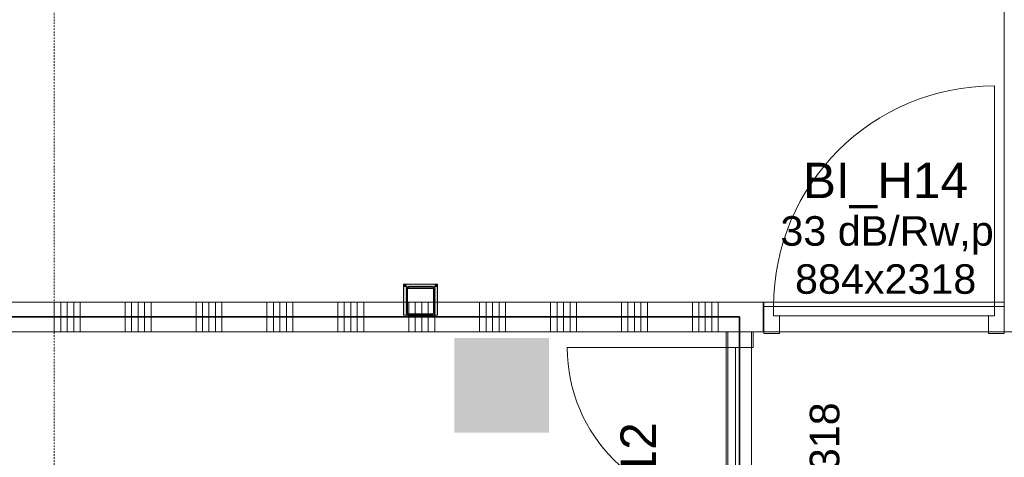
# Model space of a CAD drawing. Extents: x 0 to 92550, y 0 to 59400.
# Tile 44 of 94: x 20593 to 24759, y 39418 to 41271. Entities that reach past the tile are written whole.
import ezdxf
from ezdxf.xclip import XClip

# ---------------------------------------------------------------- set-up
doc = ezdxf.new("R2010")
doc.units = 0
doc.header["$MEASUREMENT"] = 0
doc.header["$XCLIPFRAME"] = 0
doc.linetypes.add('Streep-punt fijn', pattern=[1251.000023, 626.000023, -312.5, 0, -312.5])
doc.linetypes.add('Streeplijn grof', pattern=[937.5, 625, -312.5])
for name, color, linetype in [('ZZ 22 Binnenwand metal stud', 7, 'Continuous'), ('ZZ 28 HDC staalconstructies', 7, 'Continuous'), ('ZZ 34 Balustrades', 7, 'Continuous'), ('ZZ 42 Aftimmerwerk algemeen', 7, 'Continuous'), ('ZZ 43 Vloerafwerking algemeen', 7, 'Continuous'), ('ZZ A Stramien', 7, 'Continuous'), ('ZZ B Bouwbesluitlijnen', 7, 'Continuous'), ('ZZ Info_tekst Bouwbesluit', 7, 'Continuous'), ('ZZ Zone Gebruiksruimten', 7, 'Continuous')]:
    doc.layers.add(name, color=color, linetype=linetype)
doc.styles.add('GENERATED_STYLE_2', font='arial.ttf')

# ---------------------------------------------------------------- blocks, each defined once
blk = doc.blocks.new('*X74')
at = {"layer": 'ZZ 22 Binnenwand metal stud', "color": 7, "linetype": 'Continuous', "lineweight": 5, "ltscale": 0.01}
for p, q in [((23738.9, 40075), (23738.9, 40024)), ((23738.9, 40024), (23738.9, 39950))]:
    blk.add_line(p, q, dxfattribs=at)
blk = doc.blocks.new('*X124')
at = {"layer": 'ZZ 22 Binnenwand metal stud', "color": 7, "linetype": 'Continuous', "lineweight": 5, "ltscale": 0.01}
for p, q in [((19893.7, 40075), (19893.7, 40024)), ((19921.2, 40075), (19921.2, 40024)), ((19948.6, 40075), (19948.6, 40024)), ((20138.9, 40075), (20138.9, 40024)), ((20166.3, 40075), (20166.3, 40024)), ((20193.7, 40075), (20193.7, 40024)), ((20221.2, 40075), (20221.2, 40024)), ((20248.6, 40075), (20248.6, 40024)), ((20438.9, 40075), (20438.9, 40024)), ((20466.3, 40075), (20466.3, 40024)), ((20493.7, 40075), (20493.7, 40024)), ((20521.2, 40075), (20521.2, 40024)), ((20548.6, 40075), (20548.6, 40024)), ((20738.9, 40075), (20738.9, 40024)), ((20766.3, 40075), (20766.3, 40024)), ((20793.7, 40075), (20793.7, 40024)), ((20821.2, 40075), (20821.2, 40024)), ((20848.6, 40075), (20848.6, 40024)), ((21038.9, 40075), (21038.9, 40024)), ((21066.3, 40075), (21066.3, 40024)), ((21093.7, 40075), (21093.7, 40024)), ((21121.2, 40075), (21121.2, 40024)), ((21148.6, 40075), (21148.6, 40024)), ((21338.9, 40075), (21338.9, 40024)), ((21366.3, 40075), (21366.3, 40024)), ((21393.7, 40075), (21393.7, 40024)), ((21421.2, 40075), (21421.2, 40024)), ((21448.6, 40075), (21448.6, 40024)), ((21638.9, 40075), (21638.9, 40024)), ((21666.3, 40075), (21666.3, 40024)), ((21693.7, 40075), (21693.7, 40024)), ((21721.2, 40075), (21721.2, 40024)), ((21748.6, 40075), (21748.6, 40024)), ((21938.9, 40075), (21938.9, 40024)), ((21966.3, 40075), (21966.3, 40024)), ((21993.7, 40075), (21993.7, 40024)), ((22021.2, 40075), (22021.2, 40024)), ((22048.6, 40075), (22048.6, 40024)), ((22238.9, 40075), (22238.9, 40024)), ((22266.3, 40075), (22266.3, 40024)), ((22293.7, 40075), (22293.7, 40024)), ((22321.2, 40075), (22321.2, 40024)), ((22348.6, 40075), (22348.6, 40024)), ((22538.9, 40075), (22538.9, 40024)), ((22566.3, 40075), (22566.3, 40024)), ((22593.7, 40075), (22593.7, 40024)), ((22621.2, 40075), (22621.2, 40024)), ((22648.6, 40075), (22648.6, 40024)), ((22838.9, 40075), (22838.9, 40024)), ((22866.3, 40075), (22866.3, 40024)), ((22893.7, 40075), (22893.7, 40024)), ((22921.2, 40075), (22921.2, 40024)), ((22948.6, 40075), (22948.6, 40024)), ((23138.9, 40075), (23138.9, 40024)), ((23166.3, 40075), (23166.3, 40024)), ((23193.7, 40075), (23193.7, 40024)), ((23221.2, 40075), (23221.2, 40024)), ((23248.6, 40075), (23248.6, 40024)), ((23438.9, 40075), (23438.9, 40024)), ((23466.3, 40075), (23466.3, 40024)), ((23493.7, 40075), (23493.7, 40024)), ((23521.2, 40075), (23521.2, 40024)), ((23548.6, 40075), (23548.6, 40024)), ((19893.7, 40024), (19893.7, 39950)), ((19921.2, 40024), (19921.2, 39950)), ((19948.6, 40024), (19948.6, 39950)), ((20138.9, 40024), (20138.9, 39950)), ((20166.3, 40024), (20166.3, 39950)), ((20193.7, 40024), (20193.7, 39950)), ((20221.2, 40024), (20221.2, 39950)), ((20248.6, 40024), (20248.6, 39950)), ((20438.9, 40024), (20438.9, 39950)), ((20466.3, 40024), (20466.3, 39950)), ((20493.7, 40024), (20493.7, 39950)), ((20521.2, 40024), (20521.2, 39950)), ((20548.6, 40024), (20548.6, 39950)), ((20738.9, 40024), (20738.9, 39950)), ((20766.3, 40024), (20766.3, 39950)), ((20793.7, 40024), (20793.7, 39950)), ((20821.2, 40024), (20821.2, 39950)), ((20848.6, 40024), (20848.6, 39950)), ((21038.9, 40024), (21038.9, 39950)), ((21066.3, 40024), (21066.3, 39950)), ((21093.7, 40024), (21093.7, 39950)), ((21121.2, 40024), (21121.2, 39950)), ((21148.6, 40024), (21148.6, 39950)), ((21338.9, 40024), (21338.9, 39950)), ((21366.3, 40024), (21366.3, 39950)), ((21393.7, 40024), (21393.7, 39950)), ((21421.2, 40024), (21421.2, 39950)), ((21448.6, 40024), (21448.6, 39950)), ((21638.9, 40024), (21638.9, 39950)), ((21666.3, 40024), (21666.3, 39950)), ((21693.7, 40024), (21693.7, 39950)), ((21721.2, 40024), (21721.2, 39950)), ((21748.6, 40024), (21748.6, 39950)), ((21938.9, 40024), (21938.9, 39950)), ((21966.3, 40024), (21966.3, 39950)), ((21993.7, 40024), (21993.7, 39950)), ((22021.2, 40024), (22021.2, 39950)), ((22048.6, 40024), (22048.6, 39950)), ((22238.9, 40024), (22238.9, 39950)), ((22266.3, 40024), (22266.3, 39950)), ((22293.7, 40024), (22293.7, 39950)), ((22321.2, 40024), (22321.2, 39950)), ((22348.6, 40024), (22348.6, 39950)), ((22538.9, 40024), (22538.9, 39950)), ((22566.3, 40024), (22566.3, 39950)), ((22593.7, 40024), (22593.7, 39950)), ((22621.2, 40024), (22621.2, 39950)), ((22648.6, 40024), (22648.6, 39950)), ((22838.9, 40024), (22838.9, 39950)), ((22866.3, 40024), (22866.3, 39950)), ((22893.7, 40024), (22893.7, 39950)), ((22921.2, 40024), (22921.2, 39950)), ((22948.6, 40024), (22948.6, 39950)), ((23138.9, 40024), (23138.9, 39950)), ((23166.3, 40024), (23166.3, 39950)), ((23193.7, 40024), (23193.7, 39950)), ((23221.2, 40024), (23221.2, 39950)), ((23248.6, 40024), (23248.6, 39950)), ((23438.9, 40024), (23438.9, 39950)), ((23466.3, 40024), (23466.3, 39950)), ((23493.7, 40024), (23493.7, 39950)), ((23521.2, 40024), (23521.2, 39950)), ((23548.6, 40024), (23548.6, 39950))]:
    blk.add_line(p, q, dxfattribs=at)
blk = doc.blocks.new('Drawing_1_1', base_point=(5738.9, 6500))
at = {"layer": 'ZZ 28 HDC staalconstructies', "linetype": 'Continuous', "lineweight": 0, "true_color": 0x000000}
h = blk.add_hatch(dxfattribs=at)
h.set_pattern_fill('515_Staal_0001', color=18, style=0, pattern_type=2)
h.set_pattern_definition([(225, (22228.87, 40130), (-159.1, 159.1), []), (225, (22175.83, 40183.03), (-159.1, 159.1), [])])
h.paths.add_polyline_path([(22338.9, 40140), (22238.9, 40140, 0.414214), (22228.9, 40130), (22228.9, 40030, 0.414214), (22238.9, 40020), (22338.9, 40020, 0.414214), (22348.9, 40030), (22348.9, 40130, 0.414214)])
h.paths.add_polyline_path([(22338.9, 40135, -0.414214), (22343.9, 40130), (22343.9, 40030, -0.414214), (22338.9, 40025), (22238.9, 40025, -0.414214), (22233.9, 40030), (22233.9, 40130, -0.414214), (22238.9, 40135)], flags=0)
at = {"layer": 'ZZ 42 Aftimmerwerk algemeen', "linetype": 'Continuous', "lineweight": 0, "true_color": 0x7f7f7f}
for points in [[(22228.9, 40140), (22216.9, 40152), (22216.9, 40140)], [(22228.9, 40152), (22216.9, 40152), (22228.9, 40140)], [(22216.9, 40140), (22216.9, 40020), (22228.9, 40020), (22228.9, 40140)], [(22228.9, 40140), (22348.9, 40140), (22348.9, 40152), (22228.9, 40152)], [(22348.9, 40140), (22360.9, 40152), (22348.9, 40152)], [(22348.9, 40140), (22360.9, 40140), (22360.9, 40152)], [(22348.9, 40140), (22348.9, 40020), (22360.9, 40020), (22360.9, 40140)]]:
    blk.add_hatch(color=8, dxfattribs=at).paths.add_polyline_path(points)
at = {"layer": 'ZZ Info_tekst Bouwbesluit', "linetype": 'Continuous', "lineweight": 0, "true_color": 0xffffff}
blk.add_hatch(color=7, dxfattribs=at).paths.add_polyline_path([(22431.9, 39523), (22831.9, 39523), (22831.9, 39923), (22431.9, 39923)])
at = {"layer": 'ZZ Info_tekst Bouwbesluit', "linetype": 'Continuous', "lineweight": 5}
h = blk.add_hatch(color=1, dxfattribs=at)
h.paths.add_polyline_path([(22431.9, 39923), (22431.9, 39523), (22831.9, 39523), (22831.9, 39923)])
h.paths.add_polyline_path([(22733.9, 39650.7, -0.948562), (22532.6, 39650.7), (22545.6, 39650.7, 0.941153), (22720.9, 39650.7)], flags=0)
h.paths.add_polyline_path([(22734.1, 39810.3), (22734.1, 39673.8), (22662.5, 39673.8), (22662.5, 39807.1, 0.414214), (22633.3, 39836.4, 0.414214), (22604, 39807.1), (22604, 39673.8), (22532.5, 39673.8), (22532.5, 39810.3, -0.414214), (22630, 39907.9), (22636.5, 39907.9, -0.414214)], flags=0)
h.paths.add_polyline_path([(22704.6, 39650.7, -0.928227), (22561.9, 39650.7), (22575, 39650.7, 0.912914), (22691.6, 39650.7)], flags=0)
h.paths.add_polyline_path([(22662.1, 39650.7), (22675.2, 39650.7, -0.881192), (22591.3, 39650.7), (22604.5, 39650.7, 0.83213)], flags=0)
at = {"layer": 'ZZ 22 Binnenwand metal stud', "color": 7, "linetype": 'Continuous', "lineweight": 9, "ltscale": 0.01}
for p, q in [((24716.9, 40057), (24716.9, 40991)), ((23782.9, 40057), (23740.9, 40057)), ((23740.9, 40057), (23740.9, 39943)), ((23782.9, 40017), (23782.9, 40057)), ((23782.9, 40057), (24716.9, 40057)), ((23782.9, 40017), (23782.9, 40057)), ((24758.9, 40057), (24716.9, 40057)), ((24716.9, 40057), (24716.9, 40017)), ((24716.9, 40057), (24716.9, 40017)), ((24758.9, 39943), (24758.9, 40057)), ((23807.9, 40017), (23782.9, 40017)), ((24716.9, 40017), (23782.9, 40017)), ((23807.9, 39943), (23807.9, 40017)), ((24716.9, 40017), (24691.9, 40017)), ((24691.9, 40017), (24691.9, 39943)), ((23695.9, 39950), (23581.9, 39950)), ((23581.9, 39950), (23581.9, 39883)), ((23695.9, 39883), (23695.9, 39950)), ((23740.9, 39943), (23807.9, 39943)), ((24691.9, 39943), (24758.9, 39943)), ((23581.9, 39883), (22909.9, 39883)), ((23581.9, 39883), (23695.9, 39883)), ((23581.9, 39211), (23581.9, 39883)), ((23581.9, 39883), (23621.9, 39883)), ((23621.9, 39883), (23621.9, 39211))]:
    blk.add_line(p, q, dxfattribs=at)
at = {"layer": 'ZZ 22 Binnenwand metal stud', "color": 7, "linetype": 'Continuous', "lineweight": 15, "ltscale": 0.01}
for p, q in [((23740.9, 40057), (23740.9, 40075)), ((23740.9, 40057), (23740.9, 40075)), ((23740.9, 39950), (23740.9, 40057)), ((23740.9, 39950), (23740.9, 40057)), ((23740.9, 39950), (23740.9, 40057)), ((24758.9, 40057), (24758.9, 40075)), ((24758.9, 40057), (24758.9, 40075)), ((24758.9, 39950), (24758.9, 40057)), ((24758.9, 39950), (24758.9, 40057)), ((24758.9, 39950), (24758.9, 40057)), ((23588.9, 39950), (23688.9, 39950)), ((23588.9, 39950), (23688.9, 39950)), ((23588.9, 39950), (23688.9, 39950))]:
    blk.add_line(p, q, dxfattribs=at)
at = {"layer": 'ZZ 22 Binnenwand metal stud', "color": 7, "linetype": 'Continuous', "lineweight": 15, "ltscale": 0.01, "flags": 128}
for points in [[(23688.9, 40075), (19868.9, 40075)], [(23740.9, 40075), (23688.9, 40075)], [(19798.9, 39950), (23588.9, 39950)], [(23688.9, 39950), (23740.9, 39950)]]:
    blk.add_lwpolyline(points, dxfattribs=at)
at = {"layer": 'ZZ 22 Binnenwand metal stud', "color": 7, "linetype": 'Continuous', "lineweight": 9, "ltscale": 0.01}
for centre, radius, start, end in [((24716.9, 40057), 934, 90, 180), ((23581.9, 39883), 672, 180, 270)]:
    blk.add_arc(centre, radius, start, end, dxfattribs=at)
at = {"layer": 'ZZ 28 HDC staalconstructies', "color": 7, "linetype": 'Continuous', "lineweight": 25, "ltscale": 0.01, "flags": 128}
for points in [[(22338.9, 40140), (22238.9, 40140, 0.414214), (22228.9, 40130), (22228.9, 40030, 0.414214), (22238.9, 40020), (22338.9, 40020, 0.414214), (22348.9, 40030), (22348.9, 40130, 0.414214)], [(22338.9, 40135, -0.414214), (22343.9, 40130), (22343.9, 40030, -0.414214), (22338.9, 40025), (22238.9, 40025, -0.414214), (22233.9, 40030), (22233.9, 40130, -0.414214), (22238.9, 40135)]]:
    blk.add_lwpolyline(points, format="xyb", close=True, dxfattribs=at)
at = {"layer": 'ZZ 42 Aftimmerwerk algemeen', "color": 7, "linetype": 'Continuous', "lineweight": 9, "ltscale": 0.01, "flags": 128}
for points in [[(22216.9, 40152), (22216.9, 40140)], [(22348.9, 40152), (22216.9, 40152)], [(22216.9, 40140), (22216.9, 40020)], [(22228.9, 40140), (22348.9, 40140)], [(22228.9, 40020), (22228.9, 40140)], [(22360.9, 40152), (22348.9, 40152)], [(22348.9, 40140), (22348.9, 40020)], [(22360.9, 40020), (22360.9, 40152)], [(22216.9, 40020), (22228.9, 40020)], [(22360.9, 40020), (22348.9, 40020)]]:
    blk.add_lwpolyline(points, dxfattribs=at)
at = {"layer": 'ZZ 43 Vloerafwerking algemeen', "color": 7, "linetype": 'Continuous', "lineweight": 15, "ltscale": 0.01, "flags": 128}
blk.add_lwpolyline([(22216.9, 40020), (22216.9, 40152), (22360.9, 40152), (22360.9, 40020)], close=True, dxfattribs=at)
at = {"layer": 'ZZ A Stramien', "color": 7, "linetype": 'Streep-punt fijn', "lineweight": 9, "ltscale": 0.01}
blk.add_line((20738.9, 6500), (20738.9, 52900), dxfattribs=at)
at = {"layer": 'ZZ B Bouwbesluitlijnen', "color": 255, "linetype": 'Continuous', "lineweight": 0, "ltscale": 0.01, "flags": 128}
blk.add_lwpolyline([(28371.4, 28002.5), (52706.4, 28002.5), (52706.4, 24697.5), (50606.4, 24697.5), (50606.4, 11218), (60020.9, 11218), (60020.9, 34182), (43520.9, 34182), (43520.9, 48182), (20738.9, 48182), (19796.4, 47413.7), (19796.4, 40012.5), (23638.9, 40012.5), (23638.9, 38400), (28371.4, 38400)], close=True, dxfattribs=at)
at = {"layer": 'ZZ B Bouwbesluitlijnen', "color": 1, "linetype": 'Streeplijn grof', "lineweight": 35, "ltscale": 0.01, "flags": 128}
for points in [[(19796.4, 40012.5), (23638.9, 40012.5)], [(23638.9, 40012.5), (19796.4, 40012.5)], [(23638.9, 40012.5), (23638.9, 38550)], [(23638.9, 38550), (23638.9, 40012.5)]]:
    blk.add_lwpolyline(points, dxfattribs=at)
at = {"layer": 'ZZ Zone Gebruiksruimten', "color": 255, "linetype": 'Continuous', "lineweight": 0, "ltscale": 0.01, "flags": 128}
for points in [[(19868.9, 40075), (24758.9, 40075), (24758.9, 47800), (20874.8, 47800), (19868.9, 46980)], [(19723.9, 39950), (19723.9, 38450), (20523.9, 38450), (20523.9, 36580), (22126.9, 36580), (22126.9, 24188), (23588.9, 25140), (23588.9, 39950)], [(23688.9, 39950), (23688.9, 38450), (29673.9, 38450), (29673.9, 39950)]]:
    blk.add_lwpolyline(points, close=True, dxfattribs=at)
at = {"layer": 'ZZ 34 Balustrades', "color": 7, "linetype": 'Continuous', "lineweight": 25, "ltscale": 0.01}
for name in ['*X124', '*X74']:
    blk.add_blockref(name, (0, 0), dxfattribs=at)
at = {"layer": 'ZZ 22 Binnenwand metal stud', "color": 7, "linetype": 'Continuous', "lineweight": 5, "attachment_point": 1, "style": 'GENERATED_STYLE_2'}
for s, insert, char_height in [('\\A1;{\\pql;\\fArial|b0|i0|c0|p0;\\W1.000000;BI_H14}', (23906.8, 40665.7), 150), ('\\A1;{\\pql;\\fArial|b0|i0|c0|p0;\\W1.000000;33 dB/Rw,p}', (23811.5, 40439.3), 125), ('\\A1;{\\pql;\\fArial|b0|i0|c0|p0;\\W1.000000;884x2318}', (23873.3, 40235.7), 125)]:
    blk.add_mtext(s, dxfattribs=dict(at, insert=insert, char_height=char_height))
at = {"layer": 'ZZ 22 Binnenwand metal stud', "color": 7, "linetype": 'Continuous', "lineweight": 5, "attachment_point": 7, "rotation": 90, "style": 'GENERATED_STYLE_2'}
for s, insert, char_height in [('\\A1;{\\pql;\\fArial|b0|i0|c0|p0;\\W1.000000;1344x2318}', (24062.5, 38786.8), 125), ('\\A1;{\\pql;\\fArial|b0|i0|c0|p0;\\W1.000000;BI_H12}', (23328.3, 38867.9), 150)]:
    blk.add_mtext(s, dxfattribs=dict(at, insert=insert, char_height=char_height))

msp = doc.modelspace()

# ---------------------------------------------------------------- block references
at = {"color": 7, "linetype": 'Continuous', "lineweight": 25, "ltscale": 0.01}
ref = msp.add_blockref('Drawing_1_1', (5738.9, 6500), dxfattribs=at)
XClip(ref).set_block_clipping_path([(1000, 1000), (74950, 58400)])

doc.saveas('drawing.dxf')
